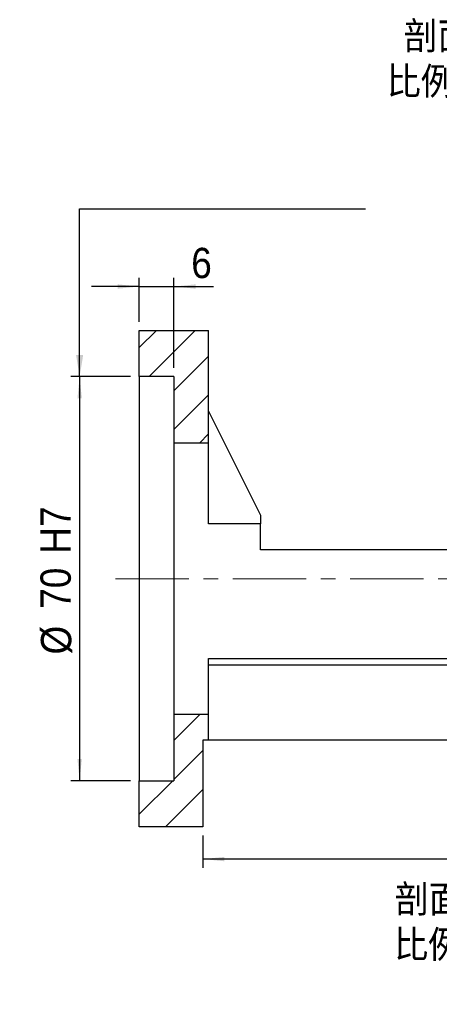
# Model space of a CAD drawing. Header units: millimetres. Extents: x 57 to 400, y 1 to 296.
# Tile 2 of 6: x 228 to 301, y 1 to 171. Entities that reach past the tile are written whole.
import ezdxf

# ---------------------------------------------------------------- set-up
doc = ezdxf.new("R2010")
doc.units = ezdxf.units.MM
doc.header["$LTSCALE"] = 1.5
doc.linetypes.add('CENTERX2', pattern=[20.32, 12.7, -2.54, 2.54, -2.54])
doc.layers.add('FORMAT', color=7, linetype='Continuous')
doc.styles.add('SLDTEXTSTYLE0', font='GOTHIC.TTF', dxfattribs={"width": 0.913, "bigfont": 'bigfont'})
doc.styles.add('SLDTEXTSTYLE1', font='GOTHIC.TTF', dxfattribs={"width": 0.913})
doc.styles.get("Standard").update_dxf_attribs({"font": 'GOTHIC.TTF'})
doc.dimstyles.new('SLDDIMSTYLE0', dxfattribs={"dimtxt": 5.25, "dimasz": 3.75, "dimexe": 0, "dimexo": 0.0625, "dimgap": 1.3125, "dimtad": 1, "dimrnd": 1e-09, "dimzin": 12, "dimdsep": 46, "dimtxsty": 'SLDTEXTSTYLE1', "dimsah": 1, "dimcen": 0.09, "dimadec": 0, "dimazin": 3, "dimtfac": 1, "dimtofl": 0, "dimtmove": 0, "dimatfit": 3, "dimfxl": 0, "dimfrac": 2, "dimtolj": 1, "dimtzin": 12, "dimarcsym": 0})
doc.dimstyles.new('SLDDIMSTYLE1', dxfattribs={"dimtxt": 5.25, "dimasz": 3.75, "dimexe": 0, "dimexo": 0.0625, "dimgap": 1.3125, "dimtad": 1, "dimrnd": 1e-09, "dimzin": 12, "dimdsep": 46, "dimtxsty": 'SLDTEXTSTYLE1', "dimsah": 1, "dimcen": 0.09, "dimadec": 0, "dimazin": 3, "dimtfac": 1, "dimtmove": 0, "dimatfit": 0, "dimfxl": 0, "dimfrac": 2, "dimtolj": 1, "dimtzin": 12, "dimarcsym": 0})
doc.dimstyles.new('SLDDIMSTYLE2', dxfattribs={"dimtxt": 0.18, "dimasz": 3.75, "dimexe": 0, "dimexo": 0.0625, "dimgap": 0, "dimtad": 0, "dimtih": 1, "dimtoh": 1, "dimdec": 0, "dimrnd": 1e-09, "dimzin": 0, "dimdsep": 46, "dimtxsty": 'Standard', "dimsah": 1, "dimcen": 0.09, "dimadec": 0, "dimazin": 0, "dimtfac": 3.75, "dimtdec": 0, "dimtofl": 0, "dimtmove": 0, "dimatfit": 3, "dimfxl": 0, "dimfrac": 2, "dimtolj": 1, "dimtzin": 0, "dimarcsym": 0})

# ---------------------------------------------------------------- blocks, each defined once
blk = doc.blocks.new('SW_SYMBOL_HOLE_DIAM')
at = {"layer": 'FORMAT', "color": 0}
blk.add_line((450, 0), (1050, 1500), dxfattribs=at)
blk.add_circle((750, 750), 525, dxfattribs=at)
blk = doc.blocks.new('SW_SYMBOL_HOLE_SPOT')
at = {"layer": 'FORMAT', "color": 0}
for p, q in [((0, 1312.5), (0, 112.5)), ((2400, 112.5), (2400, 1312.5)), ((0, 112.5), (2400, 112.5))]:
    blk.add_line(p, q, dxfattribs=at)
blk = doc.blocks.new('SW_NOTE_0')
at = {"layer": 'FORMAT', "color": 0}
blk.add_line((52.64, 0), (0, 0), dxfattribs=at)
at = {"layer": 'FORMAT', "color": 0, "xscale": 0.0043935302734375, "yscale": 0.0043935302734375, "zscale": 0.0043935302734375}
for name, p in [('SW_SYMBOL_HOLE_DIAM', (6.76, 9.22)), ('SW_SYMBOL_HOLE_DIAM', (26.01, 0.84)), ('SW_SYMBOL_HOLE_SPOT', (12.08, 0.84))]:
    blk.add_blockref(name, p, dxfattribs=at)
at = {"layer": 'FORMAT', "color": 0, "attachment_point": 1}
for s, insert, char_height, style in [('6-', (0.67, 15.1), 5.159, 'SLDTEXTSTYLE1'), ('6.6 \\M+18AAE\\M+19153\\M+18AD1\\M+190FA', (14.55, 15.1), 5.1594, 'SLDTEXTSTYLE0'), ('11', (33.8, 6.72), 5.159, 'SLDTEXTSTYLE1')]:
    blk.add_mtext(s, dxfattribs=dict(at, insert=insert, char_height=char_height, style=style))
blk = doc.blocks.new('_D_9')
at = {"layer": 'FORMAT', "color": 7}
for p, q in [((247.64, 109.41), (237.32, 109.41)), ((238.82, 109.41), (238.82, 39.41)), ((247.64, 39.41), (237.32, 39.41))]:
    blk.add_line(p, q, dxfattribs=at)
for points in [[(238.82, 109.41), (238.44, 105.66), (239.19, 105.66)], [(238.82, 39.41), (239.19, 43.16), (238.44, 43.16)]]:
    blk.add_solid(points, dxfattribs=at)
at = {"layer": 'FORMAT', "color": 7, "char_height": 5.25, "attachment_point": 1, "rotation": 90, "style": 'SLDTEXTSTYLE1'}
for s, insert in [(' H7', (232.03, 76.94)), ('70', (232.03, 69.18)), ('%%c', (232.11, 61.27))]:
    blk.add_mtext(s, dxfattribs=dict(at, insert=insert))
blk = doc.blocks.new('_D_10')
at = {"layer": 'FORMAT', "color": 7}
for p, q in [((249.14, 118.91), (249.14, 126.51)), ((255.14, 110.91), (255.14, 126.51)), ((249.14, 125.01), (240.89, 125.01)), ((249.14, 125.01), (255.14, 125.01)), ((255.14, 125.01), (262.01, 125.01))]:
    blk.add_line(p, q, dxfattribs=at)
for points in [[(249.14, 125.01), (245.39, 125.39), (245.39, 124.64)], [(255.14, 125.01), (258.89, 124.64), (258.89, 125.39)]]:
    blk.add_solid(points, dxfattribs=at)
at = {"layer": 'FORMAT', "color": 7, "insert": (258.14, 131.72), "char_height": 5.25, "attachment_point": 1, "style": 'SLDTEXTSTYLE1'}
blk.add_mtext('6', dxfattribs=at)
blk = doc.blocks.new('_D_15')
at = {"layer": 'FORMAT', "color": 7}
for p, q in [((357.14, 44.91), (357.14, 24.33)), ((260.14, 29.91), (260.14, 24.33)), ((357.14, 25.83), (260.14, 25.83))]:
    blk.add_line(p, q, dxfattribs=at)
for points in [[(260.14, 25.83), (263.89, 25.45), (263.89, 26.2)], [(357.14, 25.83), (353.39, 26.2), (353.39, 25.45)]]:
    blk.add_solid(points, dxfattribs=at)
at = {"layer": 'FORMAT', "color": 7, "insert": (309.05, 32.54), "char_height": 5.25, "attachment_point": 1, "style": 'SLDTEXTSTYLE1'}
blk.add_mtext('97', dxfattribs=at)
blk = doc.blocks.new('SW_NOTE_2')
at = {"layer": 'FORMAT', "color": 0, "char_height": 4.7625, "attachment_point": 2, "style": 'SLDTEXTSTYLE0'}
for s, insert in [('\\M+19655\\M+196CA\\M+19AA4 H-H', (15.63, 6.08)), ('\\M+194E4\\M+197E1 1 : 1.5', (15.48, -1.77))]:
    blk.add_mtext(s, dxfattribs=dict(at, insert=insert))
blk = doc.blocks.new('SW_NOTE_3')
at = {"layer": 'FORMAT', "color": 0, "char_height": 4.7625, "attachment_point": 2, "style": 'SLDTEXTSTYLE0'}
for s, insert in [('\\M+19655\\M+196CA\\M+19AA4 I-I', (12.95, 6.08)), ('\\M+194E4\\M+197E1 1 : 1.5', (12.58, -1.77))]:
    blk.add_mtext(s, dxfattribs=dict(at, insert=insert))

msp = doc.modelspace()

# ---------------------------------------------------------------- hatches: boundary and pattern name
at = {"linetype": 'Continuous', "lineweight": 18}
h = msp.add_hatch(dxfattribs=at)
h.set_pattern_fill('ANSI31', scale=1.5, style=0)
h.paths.add_polyline_path([(261.137, 117.405), (249.137, 117.405), (249.137, 109.405), (255.137, 109.405), (255.137, 97.905), (261.137, 97.905)], flags=0)
h = msp.add_hatch(dxfattribs=at)
h.set_pattern_fill('ANSI31', scale=1.5, style=0)
h.paths.add_polyline_path([(261.137, 50.905), (255.137, 50.905), (255.137, 39.405), (249.137, 39.405), (249.137, 31.405), (260.137, 31.405), (260.137, 46.405), (261.137, 46.405)], flags=0)

# ---------------------------------------------------------------- linework, layer by layer
at = {"color": 7, "linetype": 'Continuous', "lineweight": 25}
for p, q in [((249.137, 109.405), (249.137, 117.405)), ((249.137, 117.405), (261.137, 117.405)), ((261.137, 97.905), (261.137, 117.405)), ((255.137, 109.405), (249.137, 109.405)), ((249.137, 109.405), (249.137, 39.405)), ((255.137, 109.405), (255.137, 97.905)), ((261.137, 103.405), (270.137, 85.405)), ((261.137, 97.905), (255.137, 97.905)), ((255.137, 97.905), (255.137, 50.905)), ((261.137, 83.892), (261.137, 97.905)), ((270.137, 85.405), (270.137, 83.892)), ((270.137, 83.892), (261.137, 83.892)), ((270.137, 79.405), (270.137, 83.892)), ((307.137, 79.405), (270.137, 79.405)), ((261.137, 60.582), (326.137, 60.582)), ((261.137, 50.905), (261.137, 60.582)), ((326.137, 59.405), (261.137, 59.405)), ((255.137, 50.905), (255.137, 39.405)), ((255.137, 50.905), (261.137, 50.905)), ((261.137, 46.405), (261.137, 50.905)), ((261.137, 46.405), (260.137, 46.405)), ((260.137, 46.405), (260.137, 31.405)), ((332.137, 46.405), (261.137, 46.405)), ((249.137, 31.405), (249.137, 39.405)), ((249.137, 39.405), (255.137, 39.405)), ((260.137, 31.405), (249.137, 31.405))]:
    msp.add_line(p, q, dxfattribs=at)
at = {"layer": 'FORMAT', "color": 7, "linetype": 'CENTERX2', "lineweight": 18, "ltscale": 0.666667}
msp.add_line((245.037, 74.405), (359.174, 74.405), dxfattribs=at)

# ---------------------------------------------------------------- block references
at = {"layer": 'FORMAT'}
for name, p in [('SW_NOTE_3', (294.219, 164.758)), ('SW_NOTE_2', (292.593, 15.223))]:
    msp.add_blockref(name, p, dxfattribs=at)
at = {"layer": 'FORMAT', "color": 7}
msp.add_blockref('SW_NOTE_0', (142.716, 135.266), dxfattribs=at)

# ---------------------------------------------------------------- dimensions: what is measured, and where the dimension line sits
for base, p1, p2, dimstyle, picture, middle in [((255.137, 125.013), (249.137, 117.405), (255.137, 109.405), 'SLDDIMSTYLE1', '_D_10', (260.075, 125.013)), ((260.137, 25.829), (357.137, 46.405), (260.137, 31.405), 'SLDDIMSTYLE0', '_D_15', (312.924, 25.829))]:
    dim = msp.add_linear_dim(base=base, p1=p1, p2=p2, dimstyle=dimstyle, dxfattribs=at)
    dim.commit()
    dim.dimension.update_dxf_attribs({"geometry": picture, "text_midpoint": middle, "dimtype": 160})
dim = msp.add_linear_dim(base=(238.819, 39.405), p1=(249.137, 109.405), p2=(249.137, 39.405), angle=90, text='%%c<> H7', dimstyle='SLDDIMSTYLE0', dxfattribs=at)
dim.commit()
dim.dimension.update_dxf_attribs({"geometry": '_D_9', "text_midpoint": (238.819, 74.405), "dimtype": 160})

# ---------------------------------------------------------------- leaders
msp.add_leader([(238.816, 109.405), (238.816, 138.453), (288.302, 138.453)], dimstyle='SLDDIMSTYLE2', dxfattribs=at)

doc.saveas('drawing.dxf')
